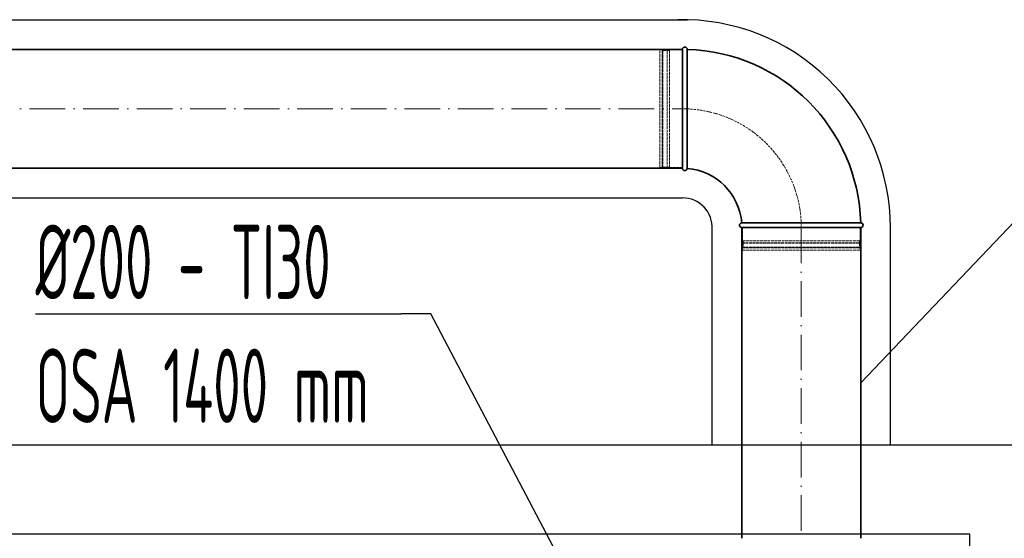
# Model space of a CAD drawing. Header units: millimetres. Extents: x 7400 to 85045, y 24168 to 123018.
# Tile 50 of 79: x 33587 to 35244, y 104970 to 105843. Entities that reach past the tile are written whole.
import ezdxf

# ---------------------------------------------------------------- set-up
doc = ezdxf.new("R2010")
doc.units = ezdxf.units.MM
for name, pattern in [('ACAD_ISO02W100', [15, 12, -3]), ('ACAD_ISO10W100', [18, 12, -3, 0, -3]), ('phl_thick', [0])]:
    doc.linetypes.add(name, pattern=pattern)
for name, color, linetype, lineweight in [('VZT_09 ODA (SÁNÍ) - OBRYS', 3, 'Continuous', 35), ('VZT_10 ODA (SÁNÍ) - OSA', 3, 'ACAD_ISO10W100', 5), ('VZT_60_KOTY - DIMENZE', 7, 'Continuous', 5)]:
    doc.layers.add(name, color=color, linetype=linetype, lineweight=lineweight)
doc.layers.add('VZT_11 ODA (SÁNÍ) - NETISK', color=8, linetype='ACAD_ISO02W100', lineweight=5, plot=False)
doc.layers.add('VZT_IZOLACE - TEPELNÁ', color=6, linetype='IZOLACE TEPELNA')
doc.styles.add('EVORA_125', font='isocp.shx', dxfattribs={"width": 0.6, "height": 125})
doc.styles.get("Standard").update_dxf_attribs({"font": 'arial.ttf'})
doc.linetypes.add('IZOLACE TEPELNA', pattern='A,12.7,-1.5,["T",Standard,S=2.54,R=0,X=0,Y=-1.27],-3', length=17.2)

msp = doc.modelspace()

# ---------------------------------------------------------------- linework, layer by layer
for p, q in [((35336, 105126.5), (32589.4, 105126.5)), ((35186, 104976.5), (32739.4, 104976.5)), ((35186, 104904.7), (35186, 104976.5))]:
    msp.add_line(p, q)
at = {"layer": 'VZT_09 ODA (SÁNÍ) - OBRYS'}
for p, q in [((34702.5, 105792.6), (34702.5, 105592.6)), ((34710.5, 105692.5), (34710.5, 105792.6)), ((34802.5, 105492.6), (35002.5, 105492.6)), ((34902.4, 105500.6), (35002.5, 105500.6))]:
    msp.add_line(p, q, dxfattribs=at)
for points in [[(34702.5, 105792.6), (32883, 105792.6)], [(34702.5, 105592.6), (32883, 105592.6)], [(34802.5, 104969.7), (34802.5, 105492.6)], [(35002.5, 104969.7), (35002.5, 105492.6)]]:
    msp.add_lwpolyline(points, dxfattribs=at)
for centre, radius, start, end in [((34706.5, 105792.6), 4, 0, 180), ((34702.5, 105492.6), 300, 1.5281, 88.4719), ((34706.5, 105592.6), 4, 180, 355.4188), ((34702.5, 105492.6), 100, 4.5812, 85.4188), ((34802.5, 105496.6), 4, 94.5812, 270), ((35002.5, 105496.6), 4, 270, 90)]:
    msp.add_arc(centre, radius, start, end, dxfattribs=at)
for points, knots in [([(34710.5, 105692.5), (34710.5, 105679.9), (34710.5, 105667.4), (34710.5, 105643.5), (34710.5, 105632.4), (34710.5, 105613.6), (34710.5, 105606), (34710.5, 105595.5), (34710.5, 105592.6), (34710.5, 105592.3), (34710.5, 105592.3), (34710.5, 105592.3)], [157.533456, 157.533456, 157.533456, 157.533456, 195.393508, 195.393508, 234.551342, 234.551342, 273.721472, 273.721472, 312.806301, 312.806301, 315.294186, 315.294186, 315.294186, 315.294186]), ([(34802.2, 105500.6), (34802.2, 105500.6), (34804.4, 105500.6), (34813.3, 105500.6), (34820.3, 105500.6), (34838.1, 105500.6), (34848.8, 105500.6), (34872.5, 105500.6), (34885.3, 105500.6), (34899.7, 105500.6), (34901, 105500.6), (34902.4, 105500.6)], [315.294186, 315.294186, 315.294186, 315.294186, 351.735982, 351.735982, 390.710875, 390.710875, 429.832624, 429.832624, 468.991563, 468.991563, 473.053633, 473.053633, 473.053633, 473.053633])]:
    msp.add_open_spline(points, degree=3, knots=knots, dxfattribs=at)
at = {"layer": 'VZT_10 ODA (SÁNÍ) - OSA', "ltscale": 5}
for points in [[(32883, 105692.6), (34702.5, 105692.6)], [(34902.5, 105492.6), (34902.5, 104969.7)]]:
    msp.add_lwpolyline(points, dxfattribs=at)
at = {"layer": 'VZT_10 ODA (SÁNÍ) - OSA', "ltscale": 0.3}
msp.add_lwpolyline([(34902.5, 105492.6), (34902.5, 105492.6, 0.414214), (34702.5, 105692.6), (34702.5, 105692.6)], format="xyb", dxfattribs=at)
at = {"layer": 'VZT_11 ODA (SÁNÍ) - NETISK', "ltscale": 0.4}
for p, q in [((34664.5, 105593.6), (34664.5, 105791.6)), ((34664.5, 105791.6), (34668.5, 105791.6)), ((34668.5, 105593.6), (34668.5, 105791.6)), ((34668.5, 105790.6), (34669, 105790.6)), ((34669, 105592.6), (34669, 105792.6)), ((34669, 105792.6), (34669.5, 105792.6)), ((34669.5, 105592.6), (34669.5, 105792.6)), ((34669.5, 105790.6), (34676.5, 105790.6)), ((34676.5, 105592.6), (34676.5, 105792.6)), ((34676.5, 105792.6), (34677, 105792.6)), ((34677, 105592.6), (34677, 105792.6)), ((34677, 105790.6), (34680.5, 105790.6)), ((34680.5, 105593.6), (34680.5, 105791.6)), ((34680.5, 105791.6), (34702.5, 105791.6)), ((34664.5, 105593.6), (34668.5, 105593.6)), ((34668.5, 105594.6), (34669, 105594.6)), ((34669, 105592.6), (34669.5, 105592.6)), ((34669.5, 105594.6), (34676.5, 105594.6)), ((34676.5, 105592.6), (34677, 105592.6)), ((34677, 105594.6), (34680.5, 105594.6)), ((34680.5, 105593.6), (34702.5, 105593.6)), ((34803.5, 105492.6), (34803.5, 105470.6)), ((35001.5, 105492.6), (35001.5, 105470.6)), ((34802.5, 105467.1), (35002.5, 105467.1)), ((34802.5, 105467.1), (34802.5, 105466.6)), ((34802.5, 105466.6), (35002.5, 105466.6)), ((34802.5, 105459.6), (35002.5, 105459.6)), ((34802.5, 105459.6), (34802.5, 105459.1)), ((34802.5, 105459.1), (35002.5, 105459.1)), ((34803.5, 105470.6), (35001.5, 105470.6)), ((34803.5, 105458.6), (35001.5, 105458.6)), ((34803.5, 105458.6), (34803.5, 105454.6)), ((34803.5, 105454.6), (35001.5, 105454.6)), ((34804.5, 105470.6), (34804.5, 105467.1)), ((34804.5, 105466.6), (34804.5, 105459.6)), ((34804.5, 105459.1), (34804.5, 105458.6)), ((35000.5, 105470.6), (35000.5, 105467.1)), ((35000.5, 105466.6), (35000.5, 105459.6)), ((35000.5, 105459.1), (35000.5, 105458.6)), ((35001.5, 105458.6), (35001.5, 105454.6)), ((35002.5, 105467.1), (35002.5, 105466.6)), ((35002.5, 105459.6), (35002.5, 105459.1))]:
    msp.add_line(p, q, dxfattribs=at)
at = {"layer": 'VZT_60_KOTY - DIMENZE', "linetype": 'ByBlock', "lineweight": -2}
msp.add_line((34279, 105347.3), (34229, 105347.3), dxfattribs=at)
for points in [[(35002.5, 105231.1), (35339.9, 105585.4)], [(33613.8, 105347.3), (34229, 105347.3)], [(34646, 104649.8), (34279, 105347.3)]]:
    msp.add_lwpolyline(points, dxfattribs=at)
at = {"layer": 'VZT_IZOLACE - TEPELNÁ', "ltscale": 0.5}
for p, q in [((32677.8, 105842.5), (34710.5, 105842.5)), ((32688, 105542.7), (34702.5, 105542.7)), ((34752.5, 105126.5), (34752.5, 105495.4)), ((35052.5, 105126.5), (35052.5, 105492.6))]:
    msp.add_line(p, q, dxfattribs=at)
for radius, start, end in [(350, 0, 91.3151), (50.1, 356.7843, 90)]:
    msp.add_arc((34702.5, 105492.6), radius, start, end, dxfattribs=at)

# ---------------------------------------------------------------- texts
at = {"layer": 'VZT_60_KOTY - DIMENZE', "linetype": 'phl_thick', "char_height": 125, "style": 'EVORA_125'}
for s, insert, attachment_point in [('%%C200 - TI50\\POSA 1800\\~mm', (35997.7, 105735.4), 3), ('%%C200 - TI30\\POSA 1400\\~mm', (33613.8, 105497.3), 1)]:
    msp.add_mtext(s, dxfattribs=dict(at, insert=insert, attachment_point=attachment_point))

doc.saveas('drawing.dxf')
